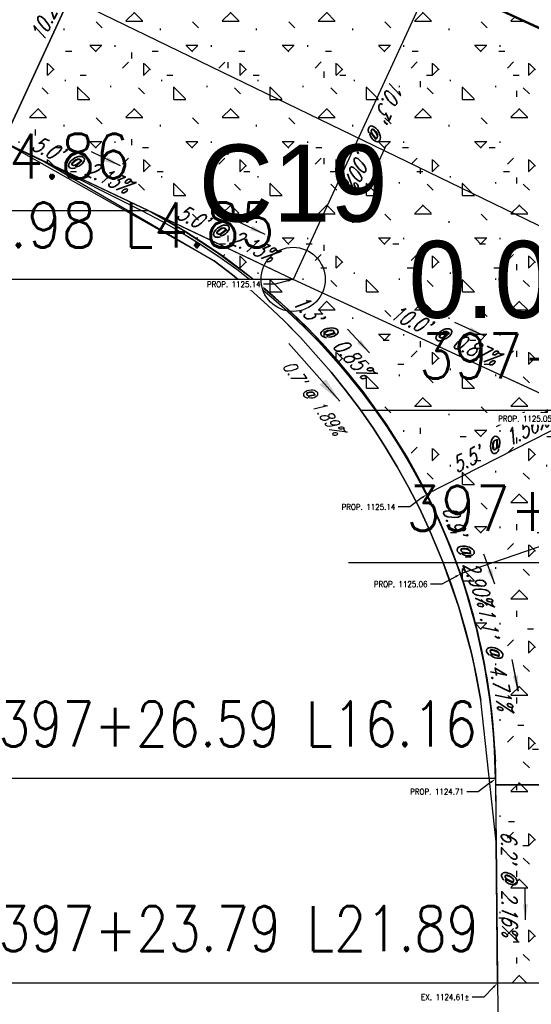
# Model space of a CAD drawing. Extents: x 167754 to 212748, y 396132 to 454338.
# Tile 37 of 147: x 188611 to 188627, y 409091 to 409121. Entities that reach past the tile are written whole.
import ezdxf
from ezdxf import colors
from ezdxf.entities.mleader import LeaderData, LeaderLine
from ezdxf.enums import TextEntityAlignment as Align
from ezdxf.math import Vec2, Vec3

# ---------------------------------------------------------------- set-up
doc = ezdxf.new("R2010")
doc.units = 0
doc.header["$MEASUREMENT"] = 0
doc.layers.get('0').update_dxf_attribs({"linetype": 'CONTINUOUS'})
for name, color, linetype, plot in [('0_3DP_MAT', 181, 'CONTINUOUS', False), ('0_EX. 3DP', 31, 'CONTINUOUS', False), ('0_QUANTITIES_PAVEMENT REMOVED', 130, 'CONTINUOUS', False), ('SC_SCRATCH-4', 4, 'CONTINUOUS', False)]:
    doc.layers.add(name, color=color, linetype=linetype, plot=plot)
for name, color, linetype in [('PNTDESC', 3, 'CONTINUOUS'), ('PNTELEV', 5, 'CONTINUOUS'), ('PNTNO', 7, 'CONTINUOUS'), ('PNTS', 1, 'CONTINUOUS'), ('PV_P_CURB_RAMP', 3, 'CONTINUOUS'), ('PV_P_CURB_RAMP_HATCH', 3, 'CONTINUOUS'), ('PV_P_GRADE_BREAKS', 3, 'CONTINUOUS'), ('SC_SCRATCH-6', 6, 'CONTINUOUS')]:
    doc.layers.add(name, color=color, linetype=linetype)
doc.styles.add('PTXT', font='TXT')
doc.styles.add('romans', font='romans.shx', dxfattribs={"width": 0.75, "oblique": 22.5})
doc.styles.get("Standard").update_dxf_attribs({"font": 'romans.shx', "width": 0.9})
doc.dimstyles.new('4P', dxfattribs={"dimscale": 4, "dimtxt": 0.14, "dimasz": 0.14, "dimexe": 0.05, "dimexo": 0.05, "dimgap": 0.05, "dimtad": 1, "dimzin": 0, "dimdsep": 46, "dimtxsty": 'romans', "dimcen": 0, "dimdle": 0.1, "dimclrd": 1, "dimclre": 1, "dimclrt": 7, "dimaunit": 1, "dimadec": 4, "dimazin": 0, "dimtfac": 1, "dimtmove": 0, "dimatfit": 2, "dimfxl": 1, "dimtvp": 1, "dimtolj": 1, "dimtzin": 0, "dimarcsym": 0})

# ---------------------------------------------------------------- blocks, each defined once
blk = doc.blocks.new('SPT4')
at = {"color": 0, "linetype": 'Continuous'}
blk.add_circle((0, 0), 0.5, dxfattribs=at)
blk = doc.blocks.new('SRVPNO1')
at = {"layer": 'PNTDESC', "style": 'PTXT'}
blk.add_attdef('DESC2', text='', height=1, dxfattribs=at).set_placement((0, -1.75), align=Align.CENTER)
at = {"layer": 'PNTELEV', "style": 'PTXT'}
blk.add_attdef('ELEV2', (1.5, -0.5), '', height=1, dxfattribs=at)
at = {"layer": 'PNTNO', "style": 'PTXT'}
blk.add_attdef('PT#', text='', height=1, dxfattribs=at).set_placement((0, 0.75), align=Align.CENTER)

msp = doc.modelspace()

# ---------------------------------------------------------------- linework, layer by layer
at = {"layer": '0_3DP_MAT'}
msp.add_lwpolyline([(188611.987, 409117.045), (188615.008, 409115.527, -0.28097), (188626.029, 409097.848), (188626.07, 409093.576)], format="xyb", dxfattribs=at)
at = {"layer": '0_3DP_MAT', "color": 211}
for points in [[(188614.968, 409126.971, 1125.27), (188610.682, 409117.678, 1125.35)], [(188639.914, 409115.465, 1125.19), (188637.67, 409116.5, 1125.197), (188633.129, 409118.595, 1125.212), (188624.049, 409122.783, 1125.241), (188614.968, 409126.971, 1125.27)], [(188624.049, 409122.783, 1125.241), (188619.718, 409113.393, 1125.137)], [(188619.718, 409113.393, 1125.137), (188615.2, 409115.536, 1125.244), (188610.682, 409117.678, 1125.35)], [(188628.799, 409109.205, 1125.05), (188619.718, 409113.393, 1125.137)]]:
    msp.add_polyline3d(points, dxfattribs=at)
at = {"layer": '0_3DP_MAT'}
msp.add_polyline3d([(188626.029, 409097.834, 1124.711), (188625.984, 409099.015, 1124.771), (188625.868, 409100.192, 1124.83), (188625.684, 409101.36, 1124.889), (188625.431, 409102.515, 1124.948), (188625.11, 409103.653, 1125.007)], dxfattribs=at)
at = {"layer": '0_EX. 3DP'}
for points in [[(188593.408, 409136.89, 1125.008), (188616.608, 409126.215, 1125.151), (188631.393, 409119.352, 1124.965), (188635.605, 409121.01, 1125.145), (188639.928, 409120.673, 1125.186)], [(188594.777, 409125.386, 1125.235), (188611.987, 409117.045, 1125.218), (188617.254, 409113.975, 1125.159), (188617.824, 409113.533, 1125.145), (188618.378, 409113.073, 1125.132), (188618.917, 409112.594, 1125.118), (188619.439, 409112.097, 1125.105), (188619.944, 409111.583, 1125.091), (188620.902, 409110.506, 1125.064), (188621.353, 409109.943, 1125.05), (188621.785, 409109.366, 1125.037), (188622.198, 409108.775, 1125.023), (188622.59, 409108.171, 1125.009), (188622.962, 409107.553, 1124.996), (188623.313, 409106.924, 1124.982), (188623.643, 409106.283, 1124.969), (188623.951, 409105.631, 1124.955), (188624.387, 409104.597, 1124.912), (188624.647, 409103.895, 1124.883), (188624.883, 409103.185, 1124.854), (188625.093, 409102.467, 1124.825), (188625.279, 409101.742, 1124.797), (188625.439, 409101.011, 1124.768), (188625.574, 409100.275, 1124.739)]]:
    msp.add_polyline3d(points, dxfattribs=at)
at = {"layer": 'PV_P_CURB_RAMP'}
for points in [[(188614.968, 409126.971), (188610.682, 409117.678)], [(188633.092, 409118.612), (188614.968, 409126.971)], [(188624.049, 409122.783), (188619.718, 409113.393)], [(188619.718, 409113.393), (188610.682, 409117.678)]]:
    msp.add_lwpolyline(points, dxfattribs=at)
at = {"layer": 'SC_SCRATCH-4', "elevation": 2250.47}
msp.add_lwpolyline([(188596.842, 409129.873), (188639.174, 409109.356)], dxfattribs=at)

# ---------------------------------------------------------------- texts
at = {"layer": '0_3DP_MAT', "color": 211, "style": 'romans', "oblique": 22.5, "width": 0.75}
for s, rotation, p in [("10.2' @ 0.78%", 65.2393, (188612.679, 409122.391)), ("10.3' @ 1.00%", 245.2393, (188622.029, 409118.021)), ("5.0' @ 2.13%", 334.6337, (188613.009, 409116.751)), ("5.0' @ 2.13%", 334.6337, (188617.527, 409114.609)), ("1.3' @ 0.85%", 312.744, (188620.785, 409111.449)), ("10.0' @ 0.87%", 335.2393, (188624.325, 409111.445)), ("5.5' @ 1.56%", 27.0208, (188626.272, 409108.096)), ("1.1' @ 4.71%", 280.9414, (188625.797, 409101.551)), ("6.2' @ 2.16%", 270.5515, (188626.221, 409094.556))]:
    msp.add_text(s, height=0.48, rotation=rotation, dxfattribs=at).set_placement(p, align=Align.CENTER)
at = {"layer": '0_EX. 3DP', "style": 'romans', "oblique": 22.5, "width": 0.75}
msp.add_text("0.7' @ 1.89%", height=0.4, rotation=306.8293, dxfattribs=at).set_placement((188620.185, 409109.589), align=Align.CENTER)
at = {"layer": 'SC_SCRATCH-6', "width": 0.9}
for s, p in [('397+43.98 L4.86', (188614.63, 409117.232)), ('397+38.98 L4.85', (188619.148, 409115.09)), ('397+19.57 L0.12', (188638.705, 409111.004)), ('397+17.88 L4.57', (188638.309, 409106.26)), ('397+26.59 L16.16', (188625.46, 409099.544)), ('397+23.79 L21.89', (188625.521, 409093.165))]:
    msp.add_text(s, height=1.4, dxfattribs=at).set_placement(p, align=Align.MIDDLE_RIGHT)

# ---------------------------------------------------------------- leaders
at = {"layer": '0_3DP_MAT', "color": 211}
for points in [[(188622.214, 409116.678), (188622.633, 409117.586)], [(188614.332, 409116.933), (188613.429, 409117.362)], [(188618.85, 409114.791), (188617.947, 409115.22)], [(188625.669, 409111.63), (188624.761, 409112.049)], [(188622.097, 409111.106), (188621.418, 409111.84)], [(188626.935, 409109.255), (188626.044, 409108.801)], [(188626.011, 409103.895), (188625.66, 409104.832)], [(188626.732, 409100.568), (188626.542, 409101.55)], [(188626.742, 409100.571), (188626.551, 409101.552)], [(188626.963, 409093.441), (188626.953, 409094.441)]]:
    msp.add_leader(points, dimstyle='4P', override={"dimscale": 20, "dimtxt": 0.12, "dimasz": 0.024, "dimdec": 2}, dxfattribs=at)
at = {"layer": '0_3DP_MAT'}
ml = msp.add_multileader_mtext('Standard', dxfattribs=at)
ml.set_content('EX. 1124.61±', color=256)
ml.set_leader_properties()
ml.build(insert=Vec2(0, 0))
ml.multileader.update_dxf_attribs({"dogleg_length": 0.36, "arrow_head_size": 0.18})
ctx = ml.context
ctx.base_point, ctx.char_height, ctx.arrow_head_size, ctx.landing_gap_size, ctx.plane_origin = Vec3(188623.442, 409091.031, 1124.323), 0.18, 0.18, 0.09, Vec3(188622.951, 409102.352, 1124.323)
ctx.text_align_type = 2
notes = []
notes.append((ctx, [(1, (1, 1, 0), (188625.664, 409091.031, 1124.323), (-1, 0), 0.36, [(0, [(188626.09, 409091.468, 1124.323)], 0, [])])]))
ctx.mtext.insert, ctx.mtext.width, ctx.mtext.alignment, ctx.mtext.flow_direction = Vec3(188625.214, 409091.121, 1124.323), 2.18773, 3, 5
ctx.mtext.has_bg_fill, ctx.mtext.bg_color, ctx.mtext.bg_scale_factor, ctx.mtext.bg_transparency, ctx.mtext.use_window_bg_color = 1, -1027028792, 1.5, 0, 1
at = {"layer": '0_EX. 3DP'}
msp.add_leader([(188621.176, 409109.597), (188619.581, 409111.391)], dimstyle='4P', override={"dimscale": 20, "dimtxt": 0.12, "dimasz": 0.04, "dimdec": 2}, dxfattribs=at)
at = {"layer": 'SC_SCRATCH-6', "has_arrowhead": 0}
for points in [[(188615.2, 409115.536), (188615.19, 409115.532), (188597.77, 409115.532)], [(188639.275, 409109.307), (188639.265, 409109.304), (188621.845, 409109.304)], [(188638.878, 409104.564), (188638.869, 409104.56), (188621.449, 409104.56)]]:
    msp.add_leader(points, dimstyle='4P', override={"dimscale": 20, "dimasz": 0.1}, dxfattribs=at)
for ctx, leaders in notes:
    for number, flags, end, landing, length, lines in leaders:
        leader = LeaderData()
        leader.index, (leader.has_last_leader_line, leader.has_dogleg_vector, leader.attachment_direction) = number, flags
        leader.last_leader_point, leader.dogleg_vector, leader.dogleg_length = Vec3(end), Vec3(landing), length
        for number, points, colour, breaks in lines:
            line = LeaderLine()
            line.index, line.vertices, line.color, line.breaks = number, Vec3.list(points), colors.encode_raw_color(colour), breaks
            leader.lines.append(line)
        ctx.leaders.append(leader)

# ---------------------------------------------------------------- next in the draw order: hatches: boundary and pattern name
at = {"layer": 'PV_P_CURB_RAMP_HATCH', "transparency": 33554495}
h = msp.add_hatch(dxfattribs=at)
h.set_pattern_fill('CONCRE', color=256, scale=3, pattern_type=2)
h.set_pattern_definition([(0, (0, 0), (3, 3), [0.375, -2.625]), (90, (0, 0), (-3, 3), [0.375, -2.625]), (135, (0.375, 0), (-2.999999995, 2e-16), [0.5303301, -3.7123107]), (0, (0.375, 1.6875), (3, 3), [0.375, -2.625]), (45, (0.5625, 1.5), (0, 2.999999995), [0.2651649, -3.9774756]), (135, (0.5625, 1.5), (-2.999999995, 2e-16), [0.2651649, -3.9774756]), (0, (1.5, 2.4375), (3, 3), [0.5303301, -2.4696699]), (45, (1.5, 2.4375), (0, 2.999999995), [0.375, -3.8676408]), (135, (2.0303, 2.4375), (-2.999999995, 2e-16), [0.375, -3.8676408]), (90, (2.0625, 0.75), (-3, 3), [0.375, -2.625]), (45, (2.0625, 0.75), (0, 2.999999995), [0.2651649, -3.9774756]), (135, (2.25, 0.9375), (-2.999999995, 2e-16), [0.2651649, -3.9774756]), (0, (0.375, 0.75), (3, 3), [0.1875, -2.5125]), (0, (2.625, 1.5), (3, 3), [0.1875, -2.5125]), (90, (1.6875, 1.875), (-3, 3), [0.1875, -2.5125]), (135, (2.0625, 0.1875), (-2.999999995, 2e-16), [0.2651649, -3.9774756]), (135, (0.75, 2.25), (-2.999999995, 2e-16), [0.2651649, -3.9774756]), (45, (1.4062, 0.9844), (0, 2.999999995), [0.2651649, -3.9774756]), (90, (1.0312, 0.375), (-3, 3), [0.046875, -2.953125]), (90, (1.172, 1.6406), (-3, 3), [0.046875, -2.953125]), (90, (2.578, 2.1562), (-3, 3), [0.046875, -2.953125]), (90, (2.625, 0.5625), (-3, 3), [0.046875, -2.953125])])
edge = h.paths.add_edge_path()
edge.add_line((188634.278, 409091.48), (188626.09, 409091.468))
edge.add_line((188626.09, 409091.468), (188626.029, 409097.834))
edge.add_arc((188605.861, 409097.659), 20.169, 0.4974, 62.4175)
edge.add_line((188615.2, 409115.536), (188610.682, 409117.678))
edge.add_line((188610.682, 409117.678), (188614.968, 409126.971))
edge.add_line((188614.968, 409126.971), (188633.092, 409118.612))
edge.add_line((188633.092, 409118.612), (188637.67, 409116.5))
edge.add_line((188637.67, 409116.5), (188639.648, 409117.025))
edge.add_line((188639.648, 409117.025), (188640.145, 409116.947))
edge.add_line((188640.145, 409116.947), (188639.958, 409115.762))
edge.add_line((188639.958, 409115.762), (188639.819, 409114.785))
edge.add_line((188639.819, 409114.785), (188638.877, 409104.557))
edge.add_line((188638.877, 409104.557), (188638.772, 409103.288))
edge.add_line((188638.772, 409103.288), (188638.134, 409103.342))
edge.add_line((188638.134, 409103.342), (188633.339, 409107.111))
edge.add_line((188633.339, 409107.111), (188633.908, 409097.64))
edge.add_line((188633.908, 409097.64), (188634.278, 409091.48))

# ---------------------------------------------------------------- next in the draw order: linework, layer by layer
at = {"layer": '0_3DP_MAT'}
msp.add_polyline3d([(188626.09, 409091.468, 1124.61), (188634.278, 409091.48, 1124.35)], dxfattribs=at)
at = {"layer": '0_EX. 3DP'}
msp.add_polyline3d([(188626.048, 409095.872, 1124.607), (188626.191, 409080.985, 1124.618), (188626.195, 409060.367, 1124.961)], dxfattribs=at)

# ---------------------------------------------------------------- next in the draw order: leaders
at = {"layer": 'SC_SCRATCH-6', "has_arrowhead": 0}
msp.add_leader([(188626.09, 409091.468), (188626.081, 409091.465), (188607.521, 409091.465)], dimstyle='4P', override={"dimscale": 20, "dimasz": 0.1}, dxfattribs=at)

# ---------------------------------------------------------------- next in the draw order: leaders
at = {"layer": '0_3DP_MAT'}
ml = msp.add_multileader_mtext('Standard', dxfattribs=at)
ml.set_content('PROP. 1125.14', color=256)
ml.set_leader_properties()
ml.build(insert=Vec2(0, 0))
ml.multileader.update_dxf_attribs({"dogleg_length": 0.36, "arrow_head_size": 0.18})
ctx = ml.context
ctx.base_point, ctx.char_height, ctx.arrow_head_size, ctx.landing_gap_size, ctx.plane_origin = Vec3(188620.96, 409106.302), 0.18, 0.18, 0.09, Vec3(188620.751, 409117.586)
ctx.text_align_type = 2
notes = []
notes.append((ctx, [(1, (1, 1, 0), (188623.352, 409106.302), (-1, 0), 0.36, [(0, [(188623.89, 409106.702)], 0, [])])]))
ctx.mtext.insert, ctx.mtext.width, ctx.mtext.alignment, ctx.mtext.flow_direction = Vec3(188622.902, 409106.392), 2.18773, 3, 5
ctx.mtext.has_bg_fill, ctx.mtext.bg_color, ctx.mtext.bg_scale_factor, ctx.mtext.bg_transparency, ctx.mtext.use_window_bg_color = 1, -1027028792, 1.5, 0, 1
ml = msp.add_multileader_mtext('Standard', dxfattribs=at)
ml.set_content('PROP. 1125.06', color=256)
ml.set_leader_properties()
ml.build(insert=Vec2(0, 0))
ml.multileader.update_dxf_attribs({"dogleg_length": 0.36, "arrow_head_size": 0.18})
ctx = ml.context
ctx.base_point, ctx.char_height, ctx.arrow_head_size, ctx.landing_gap_size, ctx.plane_origin = Vec3(188621.972, 409103.896, -1124.206), 0.18, 0.18, 0.09, Vec3(188621.755, 409115.18, -1124.206)
ctx.text_align_type = 2
notes.append((ctx, [(1, (1, 1, 0), (188624.356, 409103.896, -1124.206), (-1, 0), 0.36, [(0, [(188624.939, 409104.217, -1124.206)], 0, [])])]))
ctx.mtext.insert, ctx.mtext.width, ctx.mtext.alignment, ctx.mtext.flow_direction = Vec3(188623.906, 409103.986, -1124.206), 2.18773, 3, 5
ctx.mtext.has_bg_fill, ctx.mtext.bg_color, ctx.mtext.bg_scale_factor, ctx.mtext.bg_transparency, ctx.mtext.use_window_bg_color = 1, -1027028792, 1.5, 0, 1
ml = msp.add_multileader_mtext('Standard', dxfattribs=at)
ml.set_content('PROP. 1124.71', color=256)
ml.set_leader_properties()
ml.build(insert=Vec2(0, 0))
ml.multileader.update_dxf_attribs({"dogleg_length": 0.36, "arrow_head_size": 0.18})
ctx = ml.context
ctx.base_point, ctx.char_height, ctx.arrow_head_size, ctx.landing_gap_size, ctx.plane_origin = Vec3(188623.153, 409097.431, 0.506), 0.18, 0.18, 0.09, Vec3(188622.89, 409108.714, 0.506)
ctx.text_align_type = 2
notes.append((ctx, [(1, (1, 1, 0), (188625.491, 409097.431, 0.506), (-1, 0), 0.36, [(0, [(188626.029, 409097.83, 0.506)], 0, [])])]))
ctx.mtext.insert, ctx.mtext.width, ctx.mtext.alignment, ctx.mtext.flow_direction = Vec3(188625.041, 409097.521, 0.506), 2.18773, 3, 5
ctx.mtext.has_bg_fill, ctx.mtext.bg_color, ctx.mtext.bg_scale_factor, ctx.mtext.bg_transparency, ctx.mtext.use_window_bg_color = 1, -1027028792, 1.5, 0, 1
for ctx, leaders in notes:
    for number, flags, end, landing, length, lines in leaders:
        leader = LeaderData()
        leader.index, (leader.has_last_leader_line, leader.has_dogleg_vector, leader.attachment_direction) = number, flags
        leader.last_leader_point, leader.dogleg_vector, leader.dogleg_length = Vec3(end), Vec3(landing), length
        for number, points, colour, breaks in lines:
            line = LeaderLine()
            line.index, line.vertices, line.color, line.breaks = number, Vec3.list(points), colors.encode_raw_color(colour), breaks
            leader.lines.append(line)
        ctx.leaders.append(leader)

# ---------------------------------------------------------------- next in the draw order: linework, layer by layer
at = {"layer": '0_3DP_MAT', "color": 211}
for points in [[(188628.799, 409109.205), (188623.89, 409106.702)], [(188633.339, 409107.111), (188624.939, 409104.217)]]:
    msp.add_lwpolyline(points, dxfattribs=at)
for points in [[(188615.2, 409115.536, 1125.244), (188616.297, 409114.918, 1125.233), (188617.354, 409114.233, 1125.222), (188618.366, 409113.483, 1125.212), (188619.329, 409112.672, 1125.201), (188620.24, 409111.802, 1125.19), (188621.095, 409110.878, 1125.179), (188621.89, 409109.901, 1125.169), (188622.623, 409108.877, 1125.158), (188623.29, 409107.809, 1125.147), (188623.89, 409106.702, 1125.136)], [(188628.799, 409109.205, 1125.05), (188623.89, 409106.702, 1125.136)], [(188633.339, 409107.111, 1125.036), (188624.939, 409104.217, 1125.058)], [(188623.89, 409106.702, 1125.136), (188624.274, 409105.888, 1125.11), (188624.623, 409105.059, 1125.084), (188624.939, 409104.217, 1125.058)], [(188624.939, 409104.217, 1125.058), (188625.265, 409103.15, 1125.006), (188625.534, 409102.068, 1124.953), (188625.745, 409100.973, 1124.901), (188625.899, 409099.868, 1124.848), (188625.994, 409098.757, 1124.796), (188626.031, 409097.642, 1124.743)], [(188633.908, 409097.64, 1124.62), (188626.031, 409097.642, 1124.743)], [(188626.031, 409097.642, 1124.743), (188626.09, 409091.468, 1124.61)]]:
    msp.add_polyline3d(points, dxfattribs=at)
at = {"layer": '0_EX. 3DP', "elevation": 1125.268}
msp.add_lwpolyline([(188615.008, 409115.527, -0.281155), (188626.029, 409097.834)], format="xyb", dxfattribs=at)
at = {"layer": '0_QUANTITIES_PAVEMENT REMOVED', "elevation": 1124.323}
msp.add_lwpolyline([(188634.278, 409091.48), (188626.09, 409091.468), (188626.048, 409095.872), (188625.574, 409100.275), (188625.359, 409101.377), (188625.279, 409101.742), (188624.883, 409103.185), (188624.387, 409104.597), (188623.951, 409105.631), (188623.643, 409106.283), (188623.313, 409106.924), (188622.962, 409107.553), (188622.59, 409108.171), (188622.198, 409108.775), (188621.785, 409109.366), (188621.353, 409109.943), (188620.902, 409110.506), (188619.944, 409111.583), (188619.692, 409111.84), (188619.439, 409112.097), (188618.917, 409112.594), (188618.378, 409113.073), (188617.824, 409113.533), (188617.254, 409113.975), (188610.682, 409117.678), (188614.968, 409126.971), (188631.393, 409119.352)], dxfattribs=at)
at = {"layer": 'PV_P_CURB_RAMP'}
for points in [[(188638.877, 409104.557), (188619.718, 409113.393)], [(188633.339, 409107.111), (188624.939, 409104.217)], [(188626.031, 409097.642), (188626.09, 409091.468), (188634.278, 409091.48)]]:
    msp.add_lwpolyline(points, dxfattribs=at)
msp.add_lwpolyline([(188624.939, 409104.217, -0.081448), (188626.031, 409097.642)], format="xyb", dxfattribs=at)
msp.add_arc((188605.863, 409097.66, -0.049), 20.167, 0.5335, 62.4203, dxfattribs=at)
at = {"layer": 'PV_P_GRADE_BREAKS'}
msp.add_lwpolyline([(188626.031, 409097.642), (188633.908, 409097.64)], dxfattribs=at)

# ---------------------------------------------------------------- next in the draw order: texts
at = {"layer": '0_3DP_MAT', "color": 211, "style": 'romans', "oblique": 22.5, "width": 0.75}
msp.add_text("0.9' @ 2.90%", height=0.48, rotation=290.52, dxfattribs=at).set_placement((188624.931, 409104.694), align=Align.CENTER)

# ---------------------------------------------------------------- next in the draw order: leaders
at = {"layer": 'SC_SCRATCH-6', "has_arrowhead": 0}
msp.add_leader([(188626.029, 409097.848), (188626.02, 409097.844), (188607.4, 409097.844)], dimstyle='4P', override={"dimscale": 20, "dimasz": 0.1}, dxfattribs=at)

# ---------------------------------------------------------------- next in the draw order: leaders
at = {"layer": '0_3DP_MAT'}
ml = msp.add_multileader_mtext('Standard', dxfattribs=at)
ml.set_content('PROP. 1125.14', color=256)
ml.set_leader_properties()
ml.build(insert=Vec2(0, 0))
ml.multileader.update_dxf_attribs({"dogleg_length": 0.36, "arrow_head_size": 0.18})
ctx = ml.context
ctx.base_point, ctx.char_height, ctx.arrow_head_size, ctx.landing_gap_size, ctx.plane_origin = Vec3(188616.762, 409113.239, 2249.946), 0.18, 0.18, 0.09, Vec3(188616.236, 409122.211, 2249.946)
ctx.text_align_type = 2
notes = []
notes.append((ctx, [(1, (1, 1, 0), (188619.154, 409113.239, 2249.946), (-1, 0), 0.36, [(0, [(188619.718, 409113.393, 2249.946)], 0, [])])]))
ctx.mtext.insert, ctx.mtext.width, ctx.mtext.alignment, ctx.mtext.flow_direction = Vec3(188618.704, 409113.329, 2249.946), 2.18773, 3, 5
ctx.mtext.has_bg_fill, ctx.mtext.bg_color, ctx.mtext.bg_scale_factor, ctx.mtext.bg_transparency, ctx.mtext.use_window_bg_color = 1, -1027028792, 1.5, 0, 1
ml = msp.add_multileader_mtext('Standard', dxfattribs=at)
ml.set_content('PROP. 1125.05', color=256)
ml.set_leader_properties()
ml.build(insert=Vec2(0, 0))
ml.multileader.update_dxf_attribs({"dogleg_length": 0.36, "arrow_head_size": 0.18})
ctx = ml.context
ctx.base_point, ctx.char_height, ctx.arrow_head_size, ctx.landing_gap_size, ctx.plane_origin = Vec3(188625.851, 409109.051, 2249.859), 0.18, 0.18, 0.09, Vec3(188625.317, 409118.023, 2249.859)
ctx.text_align_type = 2
notes.append((ctx, [(1, (1, 1, 0), (188628.234, 409109.051, 2249.859), (-1, 0), 0.36, [(0, [(188628.799, 409109.205, 2249.859)], 0, [])])]))
ctx.mtext.insert, ctx.mtext.width, ctx.mtext.alignment, ctx.mtext.flow_direction = Vec3(188627.784, 409109.141, 2249.859), 2.18773, 3, 5
ctx.mtext.has_bg_fill, ctx.mtext.bg_color, ctx.mtext.bg_scale_factor, ctx.mtext.bg_transparency, ctx.mtext.use_window_bg_color = 1, -1027028792, 1.5, 0, 1
for ctx, leaders in notes:
    for number, flags, end, landing, length, lines in leaders:
        leader = LeaderData()
        leader.index, (leader.has_last_leader_line, leader.has_dogleg_vector, leader.attachment_direction) = number, flags
        leader.last_leader_point, leader.dogleg_vector, leader.dogleg_length = Vec3(end), Vec3(landing), length
        for number, points, colour, breaks in lines:
            line = LeaderLine()
            line.index, line.vertices, line.color, line.breaks = number, Vec3.list(points), colors.encode_raw_color(colour), breaks
            leader.lines.append(line)
        ctx.leaders.append(leader)

# ---------------------------------------------------------------- next in the draw order: linework, layer by layer
at = {"layer": 'PNTS'}
msp.add_point((188619.718, 409113.393), dxfattribs=at)

# ---------------------------------------------------------------- next in the draw order: block references
at = {"layer": 'PNTS', "xscale": 2.4, "yscale": 2.4, "zscale": 2.4}
msp.add_blockref('SRVPNO1', (188619.718, 409113.393), dxfattribs=at).add_auto_attribs({'PT#': 'C19', 'ELEV2': '0.000'})
at = {"layer": 'PNTS', "xscale": 2, "yscale": 2, "zscale": 2}
msp.add_blockref('SPT4', (188619.718, 409113.393), dxfattribs=at)

# ---------------------------------------------------------------- next in the draw order: leaders
at = {"layer": 'SC_SCRATCH-6', "has_arrowhead": 0}
msp.add_leader([(188619.718, 409113.393), (188619.708, 409113.39), (188602.288, 409113.39)], dimstyle='4P', override={"dimscale": 20, "dimasz": 0.1}, dxfattribs=at)

doc.saveas('drawing.dxf')
